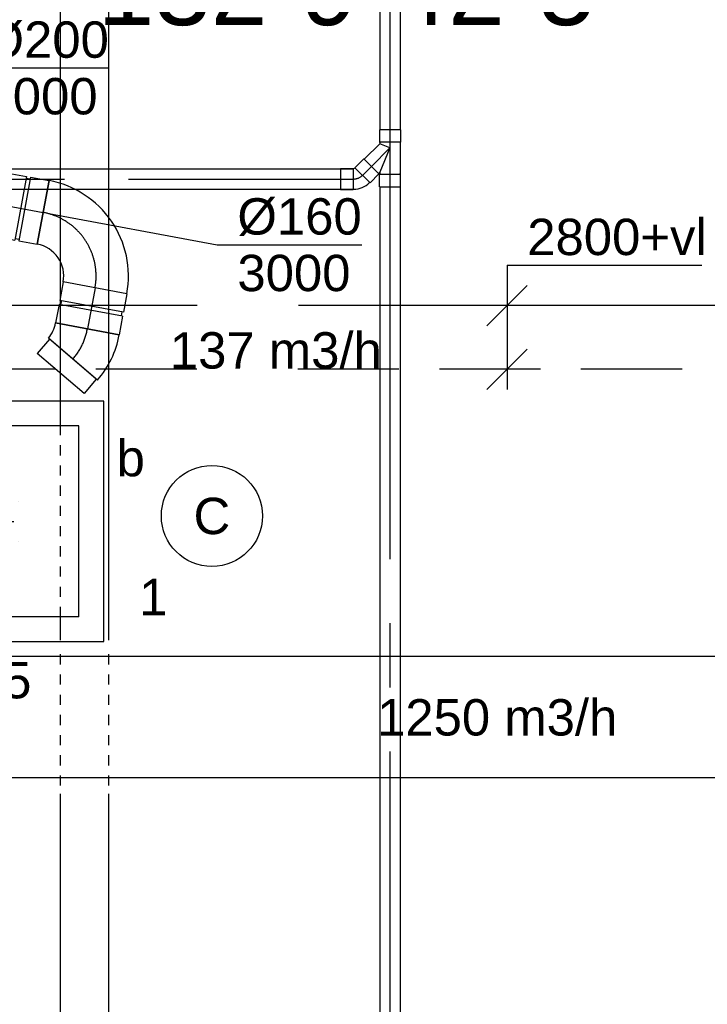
# Model space of a CAD drawing. Extents: x -238422 to 258194, y -34825 to 126331.
# Tile 165 of 239: x 14038 to 15739, y 15258 to 17695. Entities that reach past the tile are written whole.
import ezdxf
from ezdxf.enums import TextEntityAlignment as Align

# ---------------------------------------------------------------- set-up
doc = ezdxf.new("R2010")
doc.units = 0
doc.header["$LTSCALE"] = 50
for name, pattern in [('2322140', [45, 40, -5]), ('2322203', [45, 5, -2, 5, -2, 5, -2, 5, -2, 5, -2, 5, -5]), ('CENTER2', [28.575000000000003, 19.05, -3.175, 3.175, -3.175]), ('STREEPJES', [0.1, 0.05, -0.05])]:
    doc.linetypes.add(name, pattern=pattern)
doc.layers.get('0').update_dxf_attribs({"linetype": 'CONTINUOUS'})
for name, color, linetype in [('brandmeldserienummers', 1, 'CONTINUOUS'), ('EL6131--', 2, 'CONTINUOUS'), ('EL6311--', 3, 'CONTINUOUS'), ('EM6131--', 1, 'CONTINUOUS'), ('WL524---_D', 153, 'CONTINUOUS'), ('WL524---_HARTLIJN', 8, 'CONTINUOUS'), ('WL5448--', 4, 'CONTINUOUS'), ('WL570---_RETOUR', 112, 'CONTINUOUS'), ('WL570---_RETOUR_HL', 8, 'CONTINUOUS'), ('WL570---_RETOUR_RST', 2, 'CONTINUOUS'), ('WL570---_RETOUR_RST_HL', 1, 'CONTINUOUS'), ('WL570---_TOEVOER', 3, 'CONTINUOUS'), ('WM5448--', 1, 'CONTINUOUS'), ('WM570---_RETOUR', 1, 'CONTINUOUS'), ('WM570---_RETOUR_PR', 1, 'CONTINUOUS'), ('WM570---_RETOUR_RST_PR', 1, 'CONTINUOUS'), ('WM570---_TOEVOER', 1, 'CONTINUOUS'), ('WM570---_TOEVOER_PR', 1, 'CONTINUOUS')]:
    doc.layers.add(name, color=color, linetype=linetype)
doc.styles.add('BURO-018', font='ARIAL.TTF', dxfattribs={"height": 90})

# ---------------------------------------------------------------- blocks, each defined once
blk = doc.blocks.new('1115B3A')
at = {"color": 0, "linetype": 'Continuous'}
blk.add_circle((0, 0), 2.5, dxfattribs=at)
at = {"color": 0, "linetype": 'Continuous', "style": 'BURO-018'}
for tag, p in [('E_GKAST', (0, 8)), ('E_GROEP', (0, 5)), ('E_SGROEP', (4.5, 5)), ('E_ARMCODE', (0, 0)), ('E_SLET', (4.5, -1))]:
    blk.add_attdef(tag, text='', height=1.8, dxfattribs=at).set_placement(p, align=Align.MIDDLE)
blk = doc.blocks.new('*U143')
at = {"color": 0, "ltscale": 10}
for p, q in [((1.818989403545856e-12, 60.00000000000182, -2730), (2948.033712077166, 60.00000000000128, -2730)), ((3328.033712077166, 60, -2730), (3385.345091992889, 59.99999999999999, -2730)), ((3858.345091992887, 60, -2730), (5419.146027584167, 59.99999999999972, -2730)), ((1.818989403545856e-12, -59.99999999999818, -2730), (2948.033712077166, -59.99999999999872, -2730)), ((3328.033712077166, -60, -2730), (5396.875203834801, -60.00000000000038, -2730))]:
    blk.add_line(p, q, dxfattribs=at)
at = {"color": 0, "linetype": 'STREEPJES', "ltscale": 10}
for p, q in [((2968.033712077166, 60, -2730), (3308.033712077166, 60, -2730)), ((3385.345091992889, 60, -2730), (3858.345091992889, 59.99999999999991, -2730)), ((2968.033712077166, -60, -2730), (3308.033712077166, -60, -2730))]:
    blk.add_line(p, q, dxfattribs=at)
at = {"layer": 'EM6131--', "color": 1, "style": 'BURO-018'}
blk.add_attdef('POSNR', text='', height=90, dxfattribs=at).set_placement((0, 0), align=Align.MIDDLE)
blk = doc.blocks.new('*U175')
at = {"layer": 'WM570---_RETOUR', "color": 0, "ltscale": 10}
for p, q in [((-143.7442443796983, 26.67752276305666), (272.7859534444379, -50.62639908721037)), ((4.86939923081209e-13, 2.54831893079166e-12), (-4.86939923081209e-13, -2.54831893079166e-12)), ((272.7859534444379, -50.62639908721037), (630.3575769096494, -50.62639908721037))]:
    blk.add_line(p, q, dxfattribs=at)
at = {"layer": 'WM570---_RETOUR', "color": 0, "style": 'BURO-018'}
for s, p in [('%%c160', (322.7859534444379, -25.62639908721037)), ('3000', (322.7859534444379, -165.6263990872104))]:
    blk.add_text(s, height=90, dxfattribs=at).set_placement(p)
blk = doc.blocks.new('*U180')
at = {"color": 0, "ltscale": 10}
for p, q in [((-42.89999999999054, -80, -2999.999999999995), (-42.89999999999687, 80.00000000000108, -2999.999999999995)), ((77.15248982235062, 47.83203230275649, -2999.999999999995), (-2.847510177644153, -90.73203230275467, -2999.999999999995)), ((75.15248982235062, 44.36793068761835, -2999.999999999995), (-0.8475101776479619, -87.26793068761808, -2999.999999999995)), ((75.15248982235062, 44.36793068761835, -2999.999999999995), (115.5958761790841, 21.01793068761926, -2999.999999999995)), ((115.5958761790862, 21.01793068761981, -2999.999999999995), (39.59587617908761, -110.6179306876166, -2999.999999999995)), ((-0.847510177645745, -87.26793068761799, -2999.999999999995), (39.5958761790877, -110.6179306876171, -2999.999999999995))]:
    blk.add_line(p, q, dxfattribs=at)
for centre, radius, start, end in [((-42.89999999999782, -160.104979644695, -2999.999999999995), 240.1049796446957, 59.99999999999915, 89.99999999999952), ((-42.90000000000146, -160.104979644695, -2999.999999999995), 80.10497964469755, 59.99999999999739, 89.99999999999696)]:
    blk.add_arc(centre, radius, start, end, dxfattribs=at)
at = {"layer": 'WL570---_RETOUR_HL', "linetype": 'CENTER2'}
blk.add_arc((-42.89999999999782, -160.1049796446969, -2999.999999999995), 160.1049796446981, 59.99999999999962, 89.9999999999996, dxfattribs=at)
at = {"layer": 'WM570---_RETOUR_PR', "color": 1, "style": 'BURO-018'}
blk.add_attdef('POSNR', text='', height=90, dxfattribs=at).set_placement((0, 0), align=Align.MIDDLE)
blk = doc.blocks.new('*U181')
at = {"color": 0, "ltscale": 10}
for p, q in [((-51.70000000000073, 79.99999999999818, -2999.999999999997), (-5.00000000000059, 79.9999999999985, -2999.999999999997)), ((-51.70000000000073, 79.99999999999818, -2999.999999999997), (-51.70000000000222, -80.00000000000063, -2999.999999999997)), ((-5, 80, -2999.999999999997), (-5.000000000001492, -79.9999999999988, -2999.999999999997)), ((-5, 75.99999999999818, -2999.999999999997), (5.000000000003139, 75.99999999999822, -2999.999999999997)), ((5.000000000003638, 79.99999999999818, -2999.999999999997), (51.70000000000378, 79.9999999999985, -2999.999999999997)), ((5.000000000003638, 79.99999999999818, -2999.999999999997), (5.000000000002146, -80.00000000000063, -2999.999999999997)), ((51.70000000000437, 79.99999999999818, -2999.999999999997), (51.70000000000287, -80.00000000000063, -2999.999999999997)), ((-51.70000000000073, -80, -2999.999999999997), (-5.00000000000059, -79.99999999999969, -2999.999999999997)), ((-5.000000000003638, -76, -2999.999999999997), (4.999999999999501, -75.99999999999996, -2999.999999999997)), ((5.000000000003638, -80, -2999.999999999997), (51.70000000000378, -79.99999999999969, -2999.999999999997))]:
    blk.add_line(p, q, dxfattribs=at)
at = {"layer": 'WL570---_RETOUR_HL', "linetype": 'CENTER2'}
blk.add_line((-51.70000000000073, 0, -2999.999999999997), (51.70000000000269, 6.514733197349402e-13, -2999.999999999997), dxfattribs=at)
at = {"layer": 'WM570---_RETOUR_PR', "color": 1, "style": 'BURO-018'}
blk.add_attdef('POSNR', text='', height=90, dxfattribs=at).set_placement((0, 0), align=Align.MIDDLE)
blk = doc.blocks.new('*U182')
at = {"color": 0, "ltscale": 10}
for p, q in [((-160.0000000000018, -79.99999999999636, -2999.999999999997), (-159.999999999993, 80.00000000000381, -2999.999999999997)), ((80.00000000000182, -160, -2999.999999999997), (-79.99999999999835, -159.9999999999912, -2999.999999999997))]:
    blk.add_line(p, q, dxfattribs=at)
for centre, radius, start, end in [((-159.9999999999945, -159.9999999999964, -2999.999999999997), 239.9999999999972, 359.9999999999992, 90.00000000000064), ((-159.9999999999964, -159.9999999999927, -2999.999999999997), 79.99999999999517, 359.9999999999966, 90.00000000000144)]:
    blk.add_arc(centre, radius, start, end, dxfattribs=at)
at = {"layer": 'WL570---_RETOUR_HL', "linetype": 'CENTER2'}
blk.add_arc((-159.9999999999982, -159.9999999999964, -2999.999999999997), 159.9999999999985, 359.9999999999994, 90.00000000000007, dxfattribs=at)
at = {"layer": 'WM570---_RETOUR_PR', "color": 1, "style": 'BURO-018'}
blk.add_attdef('POSNR', text='', height=90, dxfattribs=at).set_placement((0, 0), align=Align.MIDDLE)
blk = doc.blocks.new('*U183')
at = {"color": 0, "ltscale": 10}
for p, q in [((-51.69999999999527, 79.99999999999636, -2999.999999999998), (-4.999999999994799, 79.99999999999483, -2999.999999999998)), ((-51.69999999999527, 79.99999999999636, -2999.999999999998), (-51.70000000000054, -80.00000000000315, -2999.999999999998)), ((-4.999999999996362, 79.99999999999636, -2999.999999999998), (-5.000000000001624, -80.00000000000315, -2999.999999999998)), ((-5.000000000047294, 76, -2999.999999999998), (4.999999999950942, 76.00000000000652, -2999.999999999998)), ((5.000000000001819, 80.00000000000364, -2999.999999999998), (51.70000000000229, 80.0000000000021, -2999.999999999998)), ((5.000000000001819, 80.00000000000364, -2999.999999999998), (4.999999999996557, -79.99999999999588, -2999.999999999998)), ((51.70000000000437, 80, -2999.999999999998), (51.6999999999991, -79.99999999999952, -2999.999999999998)), ((-51.70000000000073, -80, -2999.999999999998), (-5.000000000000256, -80.00000000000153, -2999.999999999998)), ((-4.999999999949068, -76.00000000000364, -2999.999999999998), (5.000000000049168, -75.99999999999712, -2999.999999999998)), ((4.999999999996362, -79.99999999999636, -2999.999999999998), (51.69999999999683, -79.9999999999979, -2999.999999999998))]:
    blk.add_line(p, q, dxfattribs=at)
at = {"layer": 'WL570---_RETOUR_HL', "linetype": 'CENTER2'}
blk.add_line((-51.69999999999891, -3.637978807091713e-12, -2999.999999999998), (51.70000000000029, -1.969369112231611e-13, -2999.999999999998), dxfattribs=at)
at = {"layer": 'WM570---_RETOUR_PR', "color": 1, "style": 'BURO-018'}
blk.add_attdef('POSNR', text='', height=90, dxfattribs=at).set_placement((0, 0), align=Align.MIDDLE)
blk = doc.blocks.new('*U196')
at = {"layer": 'WM570---_RETOUR', "color": 0, "ltscale": 10}
for p, q in [((-58.28424436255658, -40.03681879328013), (58.28424436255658, 40.03681879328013)), ((-49.16053157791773, 9.123712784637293), (217.7095901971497, -40.40476593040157)), ((217.7095901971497, -40.40476593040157), (575.2812136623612, -40.40476593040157))]:
    blk.add_line(p, q, dxfattribs=at)
at = {"layer": 'WM570---_RETOUR', "color": 0, "style": 'BURO-018'}
for s, p in [('%%c200', (267.7095901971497, -15.40476593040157)), ('3000', (267.7095901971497, -155.4047659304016))]:
    blk.add_text(s, height=90, dxfattribs=at).set_placement(p)
blk = doc.blocks.new('*U352')
at = {"color": 0, "ltscale": 10}
for p, q in [((297.5, 297.5, -2757.5), (-297.5, 297.5, -2757.5)), ((-297.5, 297.5, -2757.5), (-297.5, -297.5, -2757.5)), ((297.5, -297.5, -2757.5), (297.5, 297.5, -2757.5)), ((236.5, 236.5, -2757.5), (-236.5, 236.5, -2757.5)), ((-236.5, -236.5, -2757.5), (-236.5, 236.5, -2757.5)), ((236.5, -236.5, -2757.5), (236.5, 236.5, -2757.5)), ((236.5, -236.5, -2757.5), (-236.5, -236.5, -2757.5)), ((-297.5, -297.5, -2757.5), (297.5, -297.5, -2757.5))]:
    blk.add_line(p, q, dxfattribs=at)
at = {"color": 8, "linetype": 'STREEPJES', "ltscale": 10}
for q in [(0, 100, -2757.5), (-50, 86.60254037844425, -2757.5), (50, 86.60254037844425, -2757.5), (-86.60254037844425, 50, -2757.5), (86.60254037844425, 50, -2757.5), (-100, 0, -2757.5), (-86.60254037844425, -50, -2757.5), (-50, -86.60254037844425, -2757.5), (0, -100, -2757.5), (50, -86.60254037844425, -2757.5), (86.60254037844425, -50, -2757.5), (100, 0, -2757.5)]:
    blk.add_line((0, 0, -2757.5), q, dxfattribs=at)
at = {"layer": 'WL570---_RETOUR_RST_HL', "linetype": 'CENTER2'}
blk.add_circle((0, 0, -2757.5), 0.075, dxfattribs=at)
at = {"layer": 'WL570---_RETOUR_RST', "color": 1, "style": 'BURO-018'}
for tag in ['MC', 'Q']:
    blk.add_attdef(tag, text='', height=90, dxfattribs=at).set_placement((0, 0), align=Align.MIDDLE)
at = {"layer": 'WM570---_RETOUR_RST_PR', "color": 1, "style": 'BURO-018'}
blk.add_attdef('POSNR', text='', height=90, dxfattribs=at).set_placement((0, 0), align=Align.MIDDLE)
blk = doc.blocks.new('*U453')
at = {"color": 0, "ltscale": 10}
for p, q in [((5, 150, -2975), (5102.684855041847, 150, -2975)), ((5, -150, -2975), (5102.684855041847, -150, -2975))]:
    blk.add_line(p, q, dxfattribs=at)
at = {"layer": 'WM570---_TOEVOER_PR', "color": 1, "style": 'BURO-018'}
blk.add_attdef('POSNR', text='', height=90, dxfattribs=at).set_placement((0, 0), align=Align.MIDDLE)
blk = doc.blocks.new('*U1259', base_point=(15243.31303604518, 16829.64386864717, 2800))
at = {"color": 0, "linetype": 'Continuous'}
for p, q in [((15243.31303604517, 17087.18111039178, 2800), (15243.31303604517, 16779.64386864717, 2800)), ((15243.31303604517, 17087.18111039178, 2800), (15724.7113989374, 17087.18111039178, 2800)), ((15293.31303604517, 17037.18111039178, 2800), (15193.31303604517, 16937.18111039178, 2800)), ((15293.31303604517, 16879.64386864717, 2800), (15193.31303604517, 16779.64386864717, 2800))]:
    blk.add_line(p, q, dxfattribs=at)
at = {"color": 0, "linetype": 'Continuous', "style": 'BURO-018'}
blk.add_text('2800+vl', height=90, dxfattribs=at).set_placement((15293.31303604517, 17112.18111039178, 2800))
blk = doc.blocks.new('*U2259')
at = {"color": 0, "ltscale": 10}
for p, q in [((-45, 26.25, -2750.000000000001), (-14, 26.25, -2750.000000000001)), ((-45, 26.25, -2750.000000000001), (-44.99999999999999, -26.25, -2750.000000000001)), ((-14, 26.25, -2750.000000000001), (-12.75, 25, -2750.000000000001)), ((-14, 26.25, -2750.000000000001), (-13.99999999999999, -26.25, -2750.000000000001)), ((-12.75, 25, -2750.000000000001), (63.75, 25.00000000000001, -2750.000000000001)), ((65, 26.25, -2750.000000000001), (63.75, 25, -2750.000000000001)), ((96, 26.25, -2750.000000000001), (65, 26.25, -2750.000000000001)), ((65, -26.25, -2750.000000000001), (64.99999999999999, 26.25, -2750.000000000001)), ((96, -26.25, -2750.000000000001), (95.99999999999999, 26.25, -2750.000000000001)), ((-5.093170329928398e-11, -1.218722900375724e-10, -2750.000000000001), (-10.35533905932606, -25, -2750.000000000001)), ((2.946762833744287e-10, -1.218722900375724e-10, -2750.000000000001), (60.35533905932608, -24.99999999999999, -2750.000000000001)), ((-45, -26.25, -2750.000000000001), (-14, -26.25, -2750.000000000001)), ((-14, -26.25, -2750.000000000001), (-12.75, -25, -2750.000000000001)), ((-12.75, -25, -2750.000000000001), (-10.35533905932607, -25, -2750.000000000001)), ((-10.35533905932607, -25, -2750.000000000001), (27.40038777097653, -62.75572683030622, -2750.000000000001)), ((27.40038777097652, -64.52349378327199, -2750.000000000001), (64.52349378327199, -27.40038777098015, -2750.000000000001)), ((60.35533905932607, -25, -2750.000000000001), (63.75, -25, -2750.000000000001)), ((60.35533905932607, -25, -2750.000000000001), (62.75572683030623, -27.40038777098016, -2750.000000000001)), ((64.52349378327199, -27.40038777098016, -2750.000000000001), (62.75572683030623, -27.40038777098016, -2750.000000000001)), ((65, -26.25, -2750.000000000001), (63.75, -25, -2750.000000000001)), ((86.4438040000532, -49.3206979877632, -2750.000000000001), (64.52349378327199, -27.40038777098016, -2750.000000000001)), ((96, -26.25, -2750.000000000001), (65, -26.25, -2750.000000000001)), ((27.40038777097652, -64.52349378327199, -2750.000000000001), (27.40038777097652, -62.75572683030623, -2750.000000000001)), ((49.32069798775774, -86.44380400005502, -2750.000000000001), (27.40038777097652, -64.52349378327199, -2750.000000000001)), ((49.32069798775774, -86.44380400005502, -2750.000000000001), (86.4438040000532, -49.32069798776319, -2750.000000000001))]:
    blk.add_line(p, q, dxfattribs=at)
at = {"layer": 'WL524---_HARTLIJN', "linetype": 'CENTER2'}
for p, q in [((-14, 0, -2750.000000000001), (65, 1.270416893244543e-14, -2750.000000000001)), ((0, 0, -2750.000000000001), (45.96194077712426, -45.96194077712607, -2750.000000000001))]:
    blk.add_line(p, q, dxfattribs=at)
at = {"layer": 'WL524---_D', "color": 1, "style": 'BURO-018'}
blk.add_attdef('POSNR', text='', height=90, dxfattribs=at).set_placement((0, 0), align=Align.MIDDLE)
blk = doc.blocks.new('*U2260')
at = {"color": 0, "ltscale": 10}
for p, q in [((-8.662058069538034, -28.46104794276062, -2750.000000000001), (28.46104794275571, 8.662058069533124, -2750.000000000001)), ((28.46104794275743, 8.662058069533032, -2750.000000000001), (26.69328098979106, 8.662058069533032, -2750.000000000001)), ((50.38135815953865, -13.25825214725, -2750.000000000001), (28.46104794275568, 8.662058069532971, -2750.000000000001)), ((13.25825214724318, -50.38135815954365, -2750.000000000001), (50.38135815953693, -13.25825214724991, -2750.000000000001)), ((-12.75, -25.00000000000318, -2750.000000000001), (-8.662058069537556, -26.6932809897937, -2750.000000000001)), ((-8.662058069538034, -28.46104794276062, -2750.000000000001), (-8.662058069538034, -26.69328098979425, -2750.000000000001)), ((13.25825214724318, -50.38135815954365, -2750.000000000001), (-8.662058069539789, -28.46104794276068, -2750.000000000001))]:
    blk.add_line(p, q, dxfattribs=at)
blk.add_arc((-12.75, -30.78122292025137, -2750.000000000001), 55.78122292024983, 44.99999999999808, 89.99999999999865, dxfattribs=at)
at = {"layer": 'WL524---_HARTLIJN', "linetype": 'CENTER2'}
for p, q in [((-44.00000000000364, -3.183231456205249e-12, -2750.000000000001), (-12.74999999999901, -3.186700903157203e-12, -2750.000000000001)), ((9.899494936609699, -9.899494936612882, -2750.000000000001), (9.015611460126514, -9.015611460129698, -2750.000000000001))]:
    blk.add_line(p, q, dxfattribs=at)
blk.add_arc((-12.75, -30.78122292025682, -2750.000000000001), 30.78122292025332, 45, 89.99999999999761, dxfattribs=at)
at = {"layer": 'WL524---_D', "color": 1, "style": 'BURO-018'}
blk.add_attdef('POSNR', text='', height=90, dxfattribs=at).set_placement((0, 0), align=Align.MIDDLE)
blk = doc.blocks.new('*U2261')
at = {"color": 0, "ltscale": 10}
for p, q in [((0, 25, -2750), (441.7133346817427, 25.00000000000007, -2750)), ((0, -25, -2750), (-8.040613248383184e-15, 25, -2750)), ((0, -25, -2750), (441.7133346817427, -24.99999999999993, -2750))]:
    blk.add_line(p, q, dxfattribs=at)
at = {"layer": 'WL524---_HARTLIJN', "linetype": 'CENTER2'}
blk.add_line((0, 0, -2750), (472.7133346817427, 7.601810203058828e-14, -2750), dxfattribs=at)
at = {"layer": 'WL524---_D', "color": 1, "style": 'BURO-018'}
blk.add_attdef('POSNR', text='', height=90, dxfattribs=at).set_placement((0, 0), align=Align.MIDDLE)
blk = doc.blocks.new('*U2262')
at = {"color": 0, "ltscale": 10}
for p, q in [((31, 25, -2749.999999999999), (4236.159391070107, 25.00000000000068, -2749.999999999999)), ((31, -25, -2749.999999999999), (4236.159391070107, -24.99999999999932, -2749.999999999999))]:
    blk.add_line(p, q, dxfattribs=at)
at = {"layer": 'WL524---_HARTLIJN', "linetype": 'CENTER2'}
blk.add_line((0, 0, -2749.999999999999), (4236.159391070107, 6.812263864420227e-13, -2749.999999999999), dxfattribs=at)
at = {"layer": 'WL524---_D', "color": 1, "style": 'BURO-018'}
blk.add_attdef('POSNR', text='', height=90, dxfattribs=at).set_placement((0, 0), align=Align.MIDDLE)
blk = doc.blocks.new('*U2757')
at = {"color": 0, "ltscale": 10}
for p, q in [((30, 25, -2750), (4841.380615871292, 25, -2750)), ((4841.380615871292, 25, -2750), (4841.380615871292, -25, -2750)), ((30, -25, -2750), (4841.380615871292, -25, -2750))]:
    blk.add_line(p, q, dxfattribs=at)
at = {"layer": 'WL524---_HARTLIJN', "linetype": 'CENTER2'}
blk.add_line((0, 0, -2750), (4841.380615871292, 0, -2750), dxfattribs=at)
at = {"layer": 'WL524---_D', "color": 1, "style": 'BURO-018'}
blk.add_attdef('POSNR', text='', height=90, dxfattribs=at).set_placement((0, 0), align=Align.MIDDLE)

msp = doc.modelspace()

# ---------------------------------------------------------------- linework, layer by layer
at = {"layer": 'WL5448--', "linetype": '2322140'}
msp.add_line((16727.55712026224, 16987.18111039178, 2800), (13212.49707303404, 16987.18111039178, 2800), dxfattribs=at)
at = {"layer": 'WL5448--', "linetype": '2322203'}
msp.add_line((16726.19204807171, 16829.64386864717, 2800), (13232.45485416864, 16829.64386864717, 2800), dxfattribs=at)

# ---------------------------------------------------------------- block references
at = {"layer": 'EL6131--', "rotation": 90}
msp.add_blockref('*U143', (14199.13933186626, 12831.39869410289, 2730), dxfattribs=at)
at = {"layer": 'EL6311--'}
ref = msp.add_blockref('1115B3A', (14513.55789719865, 16466.81378182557), dxfattribs=dict(at, xscale=49.99999999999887, yscale=49.99999999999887, zscale=50, rotation=189.1701748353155))
ref.add_attrib('E_ARMCODE', 'C', dxfattribs={"layer": '0', "color": 1, "linetype": 'Continuous', "height": 90, "style": 'BURO-018'}).set_placement((14513.55789719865, 16466.81378182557), align=Align.MIDDLE)
ref.add_attrib('E_SLET', 'b', dxfattribs={"layer": '0', "color": 1, "linetype": 'Continuous', "height": 90, "style": 'BURO-018'}).set_placement((14312.90522960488, 16611.68788919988), align=Align.MIDDLE)
ref.add_attrib('E_GROEP', '1', dxfattribs={"layer": '0', "color": 1, "linetype": 'Continuous', "height": 90, "style": 'BURO-018'}).set_placement((14368.68378982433, 16266.1611142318), align=Align.MIDDLE)
at = {"layer": 'WL524---_D'}
for name, p, rotation in [('*U2261', (14953.83020472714, 17864.22607197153, 2750), 270), ('*U2259', (14953.83020472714, 17377.51273728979, 2750.000000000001), 270), ('*U2260', (14876.7555655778, 17300.43809814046, 2750.000000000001), 225), ('*U2262', (14953.83020472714, 17312.51273728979, 2749.999999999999), 270)]:
    msp.add_blockref(name, p, dxfattribs=dict(at, rotation=rotation))
msp.add_blockref('*U2757', (10021.37494970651, 17300.43809814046, 2750), dxfattribs=at)
at = {"layer": 'WL570---_RETOUR'}
for name, p, rotation in [('*U183', (14045.65613992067, 17227.22894509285, 2999.999999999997), 349.4860885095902), ('*U182', (14253.80183062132, 17188.59914516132, 2999.999999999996), 349.4860885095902), ('*U181', (14215.17203068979, 16980.45345446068, 2999.999999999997), 259.4860885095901), ('*U180', (14197.90996610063, 16887.44172871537, 2999.999999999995), 259.4860885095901)]:
    msp.add_blockref(name, p, dxfattribs=dict(at, rotation=rotation))
at = {"layer": 'WL570---_RETOUR_RST'}
ref = msp.add_blockref('*U352', (13948.45801663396, 16453.24378609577, 2757.5), dxfattribs=at)
ref.add_attrib('Q', '435', dxfattribs={"color": 1, "height": 90, "style": 'BURO-018'}).set_placement((13962.429792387, 16060.3472271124), align=Align.MIDDLE)
ref.add_attrib('MC', 'F', dxfattribs={"color": 1, "height": 90, "style": 'BURO-018'}).set_placement((13799.56536462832, 16599.46516439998), align=Align.MIDDLE)
at = {"layer": 'WL570---_TOEVOER'}
msp.add_blockref('*U453', (12450.6745722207, 15969.43240618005, 2975), dxfattribs=at)
at = {"layer": 'WM5448--'}
msp.add_blockref('*U1259', (15243.31303604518, 16829.64386864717, 2800), dxfattribs=at)
at = {"layer": 'WM570---_RETOUR'}
for name, p in [('*U196', (13683.59019157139, 17615.84765727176, 2999.999999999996)), ('*U175', (14253.80183062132, 17188.59914516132, 2999.999999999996))]:
    msp.add_blockref(name, p, dxfattribs=at)

# ---------------------------------------------------------------- texts
at = {"layer": 'brandmeldserienummers', "color": 1, "style": 'BURO-018'}
msp.add_text('132-9-42-5', height=180, dxfattribs=at).set_placement((14231.27481370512, 17681.25840706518))
at = {"layer": 'WM570---_TOEVOER', "style": 'BURO-018'}
for s, p in [('137 m3/h', (14409.63890482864, 16831.43846001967)), ('1250 m3/h', (14921.94368574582, 15923.41753250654))]:
    msp.add_text(s, height=90, dxfattribs=at).set_placement(p)

doc.saveas('drawing.dxf')
